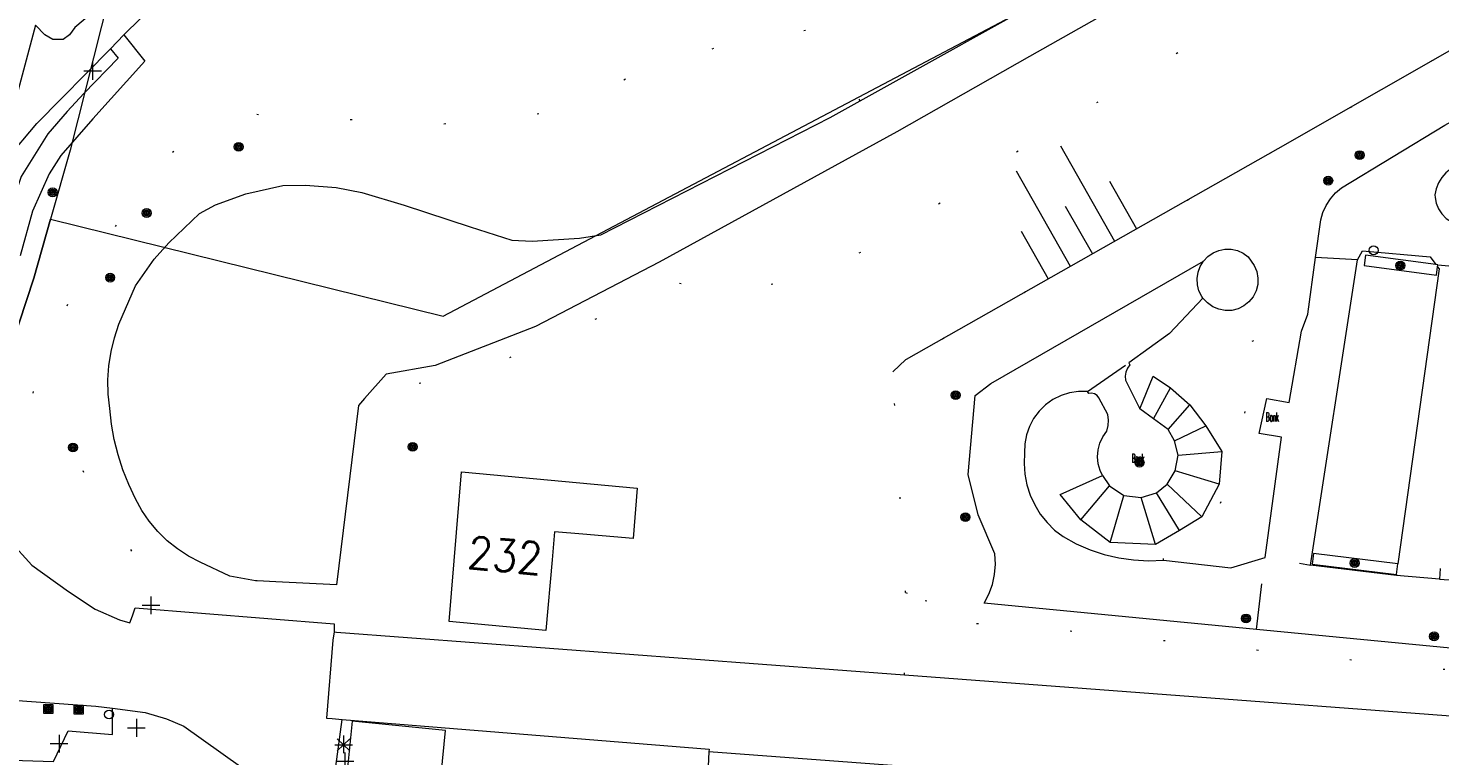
# Model space of a CAD drawing. Header units: metres. Extents: x 3 to 114181, y 112716 to 476231.
# Tile 72 of 90: x 112793 to 112873, y 475599 to 475640. Entities that reach past the tile are written whole.
import ezdxf
from ezdxf.enums import TextEntityAlignment as Align

# ---------------------------------------------------------------- set-up
doc = ezdxf.new("R2010")
doc.units = ezdxf.units.M
doc.header["$MEASUREMENT"] = 0
doc.linetypes.add('DGN Style 1', pattern=[5.201608, 0.008655, -5.192953])
doc.linetypes.add('DGN Style 5', pattern=[6.058445, 2.596476, -3.461969])
for name, color, linetype, lineweight in [('Cultuurscheiding BGT', 3, 'DGN Style 1', 0), ('Functie scheiding WGD BGT', 7, 'DGN Style 5', 0), ('Hek BGT', 7, 'Continuous', 13), ('Kadasterpercelen', 14, 'Continuous', 13), ('Kant algemeen verharding BGT', 7, 'Continuous', 0), ('Kant water BGT', 4, 'Continuous', 0), ('Kruinlijn BGT', 3, 'Continuous', 0), ('Kruinlijn symbool BGT', 3, 'Continuous', 0), ('Onbegroeid terreindeel BGT', 7, 'Continuous', 0), ('Open loods BGT', 9, 'Continuous', 0), ('Pand BGT', 7, 'Continuous', 13), ('Symbool Bank BGT', 2, 'Continuous', 0), ('Symbool Boom BGT', 3, 'Continuous', 0), ('Symbool Lichtmast BGT', 7, 'Continuous', 0), ('Symbool Paal - Steen BGT', 7, 'Continuous', 0), ('Symbool Verkeersbordpaal BGT', 7, 'Continuous', 0), ('Symbool Waterleidingput BGT', 5, 'Continuous', 0), ('Tekst Nummeraanduidingsreeks BGT', 7, 'Continuous', 0), ('Walbescherming BGT', 5, 'Continuous', 13)]:
    doc.layers.add(name, color=color, linetype=linetype, lineweight=lineweight)
doc.styles.add('Style-STANDARD', font='STANDARD.shx')

# ---------------------------------------------------------------- blocks, each defined once
blk = doc.blocks.new('CELS04_57')
at = {"layer": 'Kruinlijn symbool BGT'}
for p, q in [((0.3099, 0.2864), (0, 0.2864)), ((0.6199, 0.1432), (0, 0.1432)), ((0.3099, 0), (0, 0)), ((0.6199, -0.1432), (0, -0.1432)), ((0.3099, -0.2864), (0, -0.2864))]:
    blk.add_line(p, q, dxfattribs=at)
blk = doc.blocks.new('CELQ21')
at = {"layer": 'Symbool Lichtmast BGT'}
for p, q in [((-0.05, 0), (0.05, 0)), ((0.0354, -0.0336), (-0.0354, 0.0336)), ((0.0354, 0.0336), (-0.0354, -0.0336)), ((-0.0001, 0.0526), (0, -0.0474))]:
    blk.add_line(p, q, dxfattribs=at)
blk = doc.blocks.new('CELQ30')
at = {"layer": 'Symbool Verkeersbordpaal BGT'}
for p, q in [((-0.05, 0), (0.05, 0)), ((0, 0.05), (0, -0.05))]:
    blk.add_line(p, q, dxfattribs=at)
blk = doc.blocks.new('CELQ20')
at = {"layer": 'Symbool Paal - Steen BGT', "flags": 128}
for points in [[(-0.025, -0.025), (-0.025, 0.025), (0.025, 0.025), (0.025, -0.025)], [(-0.018, -0.018), (-0.018, 0.018), (0.018, 0.018), (0.018, -0.018)], [(-0.011, -0.011), (-0.011, 0.011), (0.011, 0.011), (0.011, -0.011)], [(-0.0041, -0.0041), (-0.0041, 0.0041), (0.0041, 0.0041), (0.0041, -0.0041)]]:
    blk.add_lwpolyline(points, close=True, dxfattribs=at)
blk = doc.blocks.new('CELQ24_2')
at = {"layer": 'Symbool Waterleidingput BGT'}
blk.add_circle((0, 0), 0.025, dxfattribs=at)
blk = doc.blocks.new('BGT_BK')
at = {"layer": 'Symbool Bank BGT', "style": 'Style-STANDARD', "width": 0.399371}
blk.add_text('Bank', height=0.05, dxfattribs=at).set_placement((0.011, 0), align=Align.MIDDLE_CENTER)
blk = doc.blocks.new('CELA07')
at = {"layer": 'Symbool Boom BGT'}
for radius in [0.025, 0.018, 0.011, 0.00407]:
    blk.add_circle((0, 0), radius, dxfattribs=at)

msp = doc.modelspace()

# ---------------------------------------------------------------- linework, layer by layer
at = {"layer": 'Cultuurscheiding BGT', "flags": 128}
for points in [[(112993.386, 475722.375), (112992.285, 475722.473), (112990.232, 475723.219), (112981.807, 475731.756), (112979.701, 475733.603), (112975.897, 475734.195), (112974.396, 475734.091), (112973.8, 475732.489), (112973.605, 475730.087), (112972.913, 475726.332), (112972.918, 475723.831), (112973.227, 475720.079), (112973.485, 475716.677), (112973.743, 475713.175), (112973.449, 475710.372), (112966.01, 475704.802), (112962.022, 475703.661), (112956.918, 475702.202), (112952.892, 475701.267), (112949.832, 475700.4), (112947.621, 475699.005), (112945.974, 475697.3), (112943.199, 475694.127), (112938.67, 475689.309), (112933.265, 475686.014), (112925.93, 475680.953), (112919.186, 475676.184), (112915.489, 475673.674), (112913.739, 475672.97), (112912.189, 475672.716), (112909.989, 475671.961), (112908.19, 475671.056), (112906.793, 475669.202), (112904.747, 475666.595), (112903.2, 475664.891), (112901.452, 475663.636), (112899.653, 475662.631), (112896.356, 475660.022), (112890.864, 475654.856), (112882.667, 475650.635), (112868.772, 475644.349), (112859.326, 475639.325), (112847.984, 475632.345), (112841.739, 475628.028), (112837.055, 475625.969), (112832.871, 475625.12), (112829.753, 475625.803), (112823.668, 475622.783), (112820.503, 475621.448), (112819.471, 475621.105), (112817.529, 475620.6), (112812.428, 475619.199)], [(112842.977, 475608.245), (112842.249, 475620.716), (112842.989, 475621.398), (112843.02, 475621.427), (112864.017, 475633.318), (112945.552, 475679.901), (112950.545, 475682.7), (112971.292, 475694.514), (112997.376, 475709.509)], [(112840.407, 475636.012), (112839.577, 475637.282), (112837.755, 475640.075), (112830.189, 475638.571), (112822.91, 475635.34), (112816.64, 475634.674), (112805.74, 475635.265), (112801.521, 475633.064), (112796.433, 475626.394), (112793.761, 475619.841), (112792.758, 475614.797)], [(112857.53, 475610.075), (112857.522, 475611.03), (112860.349, 475612.001), (112862.084, 475617.542), (112862.174, 475619.125), (112861.008, 475621.73), (112862.975, 475622.632), (112865.32, 475623.007)], [(112792.758, 475614.797), (112795.557, 475616.371), (112795.996, 475616.618), (112797.276, 475612.989), (112799.475, 475610.351), (112800.599, 475609.471), (112800.372, 475609.043), (112799.486, 475607.375)], [(112842.911, 475603.603), (112842.977, 475608.245)], [(112842.977, 475608.245), (112844.078, 475607.79)], [(112889.218, 475602.274), (112851.029, 475606.187), (112844.001, 475606.708), (112844.078, 475607.79)], [(112844.078, 475607.79), (112847.404, 475607.651)]]:
    msp.add_lwpolyline(points, dxfattribs=at)
at = {"layer": 'Functie scheiding WGD BGT', "flags": 128}
for points in [[(112868.485, 475627.027), (112866.12, 475627.169)], [(112859.763, 475624.868), (112859.695, 475624.968), (112859.538, 475625.285), (112859.448, 475625.628), (112859.429, 475625.981), (112859.482, 475626.332), (112859.605, 475626.664), (112859.793, 475626.964)], [(112873.022, 475626.755), (112875.659, 475626.517)], [(112853.25, 475619.599), (112855.578, 475621.21)], [(112862.783, 475606.164), (112863.269, 475610.224), (112865.829, 475609.791)], [(112873.111, 475608.996), (112870.686, 475609.215)]]:
    msp.add_lwpolyline(points, dxfattribs=at)
at = {"layer": 'Hek BGT', "flags": 128}
msp.add_lwpolyline([(112843.02, 475621.427), (112864.017, 475633.318), (112945.552, 475679.901), (112950.545, 475682.7), (112971.292, 475694.514), (112997.376, 475709.509), (113000, 475711.203)], dxfattribs=at)
at = {"layer": 'Kadasterpercelen', "linetype": 'Continuous', "flags": 128}
msp.add_lwpolyline([(112816.862, 475623.858), (112850.339, 475641.506), (112873.044, 475654.252), (112978.531, 475714.742), (112841.472, 475834.292), (112841.777, 475832.966), (112842.423, 475827.799), (112842.557, 475823.035), (112842.324, 475819.441), (112841.76, 475815.722), (112840.721, 475811.052), (112795.803, 475633.228), (112794.697, 475629.32)], close=True, dxfattribs=at)
for points in [[(112840.721, 475811.052), (112795.803, 475633.228), (112794.697, 475629.32), (112793.755, 475625.994), (112792.093, 475620.949)], [(112792.093, 475620.949), (112793.755, 475625.994), (112794.697, 475629.32), (112816.862, 475623.858), (112850.339, 475641.506), (112873.044, 475654.252), (112978.531, 475714.742), (113016.111, 475735.786), (113024.624, 475728.395), (113015.725, 475682.499), (112998.731, 475609.983), (113023.089, 475586.382), (113012.619, 475580.402), (113010.76, 475579.306), (112979.58, 475561.561), (112967.286, 475564.571), (112966.511, 475565.063), (112965.422, 475565.92), (112964.001, 475566.983), (112962.825, 475571.024), (112962.515, 475570.847), (112955.583, 475578.282), (112806.971, 475593.837), (112776.87, 475596.988)]]:
    msp.add_lwpolyline(points, dxfattribs=at)
at = {"layer": 'Kant algemeen verharding BGT', "flags": 128}
for points in [[(112865.32, 475623.007), (112865.683, 475623.971), (112866.12, 475627.169), (112866.409, 475629.285), (112866.534, 475629.707), (112866.718, 475630.107), (112866.957, 475630.477), (112867.247, 475630.808), (112867.581, 475631.095), (112873.42, 475634.646), (112877.059, 475636.654), (112886.479, 475641.853), (112905.179, 475652.096), (112908.896, 475654.084), (112930.244, 475666.828), (112937.41, 475670.17), (112968.68, 475687.986), (112978.126, 475694.111), (112984.604, 475698.057)], [(112875.712, 475672.183), (112872.428, 475670.923), (112866.913, 475669.338), (112853.162, 475666.101), (112846.864, 475664.478), (112841.772, 475663.058), (112830.421, 475659.169), (112825.852, 475657.492), (112821.757, 475655.639), (112817.111, 475653.229), (112813.002, 475651.034), (112809.09, 475648.514), (112806.462, 475646.638), (112804.112, 475644.683), (112801.681, 475642.548), (112798.847, 475639.742), (112800.031, 475638.25), (112797.086, 475635.003), (112795.29, 475632.921), (112794.629, 475631.89), (112793.681, 475629.781), (112792.981, 475627.266)], [(112797.484, 475641.347), (112796.073, 475640.147), (112795.766, 475639.738), (112795.41, 475639.475), (112794.823, 475639.471), (112794.381, 475639.745), (112793.842, 475640.277), (112792.868, 475636.609), (112791.538, 475631.603), (112792.26, 475632.738), (112793.925, 475634.722), (112798.086, 475638.938), (112798.847, 475639.742)], [(112798.086, 475638.938), (112798.514, 475638.419), (112796.587, 475636.434), (112795.632, 475635.401), (112794.549, 475634.139), (112793.049, 475631.733), (112792.409, 475629.838), (112791.79, 475627.405), (112790.191, 475622.765), (112789.588, 475620.186), (112789.499, 475618.914), (112789.752, 475617.596), (112790.117, 475616.653), (112790.726, 475615.728), (112790.045, 475615.267)], [(112878.807, 475634.066), (112878.677, 475634.082), (112878.029, 475634.166), (112874.057, 475632.361), (112873.752, 475632.178), (112873.48, 475631.948), (112873.249, 475631.677), (112873.065, 475631.373), (112872.931, 475631.043), (112872.852, 475630.696), (112872.864, 475630.549), (112872.929, 475630.24), (112873.063, 475629.915), (112873.256, 475629.621), (112873.502, 475629.37), (112873.791, 475629.17), (112874.113, 475629.03), (112874.456, 475628.953), (112878.166, 475629.034)], [(112847.404, 475607.651), (112847.675, 475608.161), (112847.875, 475608.704), (112847.998, 475609.269), (112848.043, 475609.845), (112848.009, 475610.422), (112847.062, 475612.642), (112846.502, 475614.909), (112846.9, 475619.38), (112847.786, 475620.057), (112859.793, 475626.964), (112860.038, 475627.22), (112860.33, 475627.422), (112860.657, 475627.56), (112861.004, 475627.629), (112861.359, 475627.627), (112861.706, 475627.552), (112862.03, 475627.409), (112862.319, 475627.203), (112862.657, 475626.71), (112862.799, 475626.369), (112862.865, 475626.006), (112862.851, 475625.637), (112862.76, 475625.28), (112862.594, 475624.95), (112862.361, 475624.663), (112862.073, 475624.433), (112861.742, 475624.269), (112861.384, 475624.18), (112861.015, 475624.169), (112860.653, 475624.238), (112860.313, 475624.382), (112860.012, 475624.595), (112859.763, 475624.868), (112857.871, 475622.869), (112855.578, 475621.21), (112855.636, 475621.098), (112855.493, 475620.912), (112855.402, 475620.696), (112855.367, 475620.463), (112855.392, 475620.23), (112856.197, 475618.623)], [(112865.829, 475609.791), (112868.485, 475627.027)], [(112868.485, 475627.027), (112868.76, 475627.545), (112872.589, 475627.199), (112872.913, 475626.769)], [(112873.008, 475626.644), (112873.095, 475626.528), (112870.766, 475609.866)], [(112873.008, 475626.644), (112873.022, 475626.755), (112872.913, 475626.769)], [(112857.53, 475610.075), (112861.33, 475609.643), (112863.269, 475610.224), (112864.195, 475617.018), (112862.929, 475617.224), (112863.37, 475619.208), (112864.625, 475618.984), (112865.32, 475623.007)], [(112854.097, 475614.85), (112853.95, 475615.134), (112853.849, 475615.515), (112853.815, 475615.907), (112853.848, 475616.299), (112853.946, 475616.68), (112854.108, 475617.039), (112854.329, 475617.365), (112854.414, 475617.671), (112854.436, 475617.987), (112854.395, 475618.302), (112853.891, 475619.247), (112853.781, 475619.372), (112853.639, 475619.458), (112853.478, 475619.499), (112853.312, 475619.49), (112853.25, 475619.599), (112852.739, 475619.6), (112852.235, 475619.522), (112851.748, 475619.368), (112851.291, 475619.14), (112850.875, 475618.844), (112850.509, 475618.488), (112850.203, 475618.08), (112849.963, 475617.629), (112849.796, 475617.147), (112849.705, 475616.644), (112849.692, 475616.134), (112849.663, 475615.527), (112849.706, 475614.921), (112849.822, 475614.325), (112850.008, 475613.747), (112850.262, 475613.195), (112850.58, 475612.678), (112850.957, 475612.202), (112851.389, 475611.775), (112851.869, 475611.402), (112852.611, 475610.999), (112853.385, 475610.664), (112854.186, 475610.399), (112855.008, 475610.206), (112855.844, 475610.087), (112856.687, 475610.044), (112857.53, 475610.075)], [(112854.097, 475614.85), (112854.488, 475614.273), (112855.289, 475613.733), (112856.268, 475613.605), (112857.133, 475613.873), (112857.737, 475614.37), (112858.201, 475615.112), (112858.357, 475615.998), (112858.148, 475616.808), (112857.801, 475617.453), (112856.967, 475618.046), (112856.197, 475618.623)], [(112792.608, 475614.713), (112791.256, 475613.835), (112790.94, 475613.63), (112791.315, 475612.944), (112792.387, 475611.175), (112793.651, 475609.798), (112795.714, 475608.312), (112797.221, 475607.311), (112798.594, 475606.701), (112799.182, 475606.542), (112799.324, 475606.932), (112799.486, 475607.375)], [(112870.686, 475609.215), (112865.829, 475609.791)], [(112870.692, 475609.264), (112870.766, 475609.866)], [(112873.152, 475609.607), (112873.111, 475608.996), (112878.256, 475608.651), (112878.297, 475609.262)], [(112870.692, 475609.264), (112870.686, 475609.215)], [(112799.486, 475607.375), (112810.706, 475606.472), (112810.705, 475606.019), (112810.841, 475606.009), (112842.911, 475603.603)], [(112889.322, 475603.515), (112880.582, 475604.444), (112862.783, 475606.164), (112847.404, 475607.651)], [(112810.705, 475606.019), (112810.634, 475605.556), (112810.275, 475601.149), (112810.594, 475601.123), (112811.157, 475601.077), (112831.887, 475599.392), (112831.874, 475599.245)], [(112842.911, 475603.603), (112889.04, 475600.142)], [(112785.147, 475601.659), (112785.522, 475601.757), (112787.264, 475602.078), (112789.072, 475602.237), (112792.593, 475602.163), (112797.257, 475601.835), (112798.2, 475601.721), (112800.047, 475601.479), (112801.239, 475601.112), (112802.22, 475600.694), (112805.429, 475598.414)], [(112785.522, 475600.089), (112785.939, 475600.244), (112788.378, 475600.687), (112789.588, 475598.864), (112794.866, 475598.709), (112795.698, 475600.439), (112798.197, 475600.227), (112798.2, 475601.721)], [(112810.801, 475598.419), (112811.157, 475601.077)], [(112878.933, 475591.948), (112879.295, 475595.712), (112831.874, 475599.245), (112831.819, 475598.431)]]:
    msp.add_lwpolyline(points, dxfattribs=at)
at = {"layer": 'Kant water BGT', "flags": 128}
for points in [[(112840.407, 475636.012), (112852.059, 475642.514), (112895.281, 475667.034), (112895.909, 475667.509), (112896.499, 475668.032), (112897.045, 475668.6), (112897.544, 475669.21), (112897.994, 475669.856), (112898.391, 475670.537), (112898.734, 475671.246), (112902.997, 475680.893), (112904.678, 475684.414), (112905.715, 475685.674)], [(112903.42, 475676.081), (112900.43, 475669.401), (112897.427, 475665.457), (112894.607, 475663.733), (112849.971, 475638.521), (112842.47, 475634.255), (112829.054, 475626.908), (112822.08, 475623.266), (112816.421, 475621.067), (112813.651, 475620.567), (112812.428, 475619.199)], [(112812.428, 475619.199), (112812.081, 475618.811), (112810.836, 475608.683), (112807.418, 475608.848), (112806.361, 475608.899), (112806.268, 475608.904), (112804.829, 475609.177), (112803.156, 475609.957), (112802.492, 475610.299), (112801.866, 475610.705), (112801.283, 475611.171), (112800.749, 475611.693), (112800.27, 475612.266), (112799.851, 475612.884), (112799.495, 475613.54), (112799.113, 475614.344), (112798.785, 475615.172), (112798.513, 475616.02), (112798.297, 475616.884), (112798.14, 475617.76), (112798.04, 475618.645), (112797.955, 475619.445), (112797.939, 475620.249), (112797.992, 475621.052), (112798.115, 475621.847), (112798.306, 475622.629), (112798.564, 475623.391), (112799.498, 475625.557), (112800.543, 475627.067), (112801.376, 475627.994), (112803.11, 475629.641), (112804.013, 475630.137), (112805.726, 475630.764), (112807.814, 475631.224), (112809.087, 475631.241), (112810.834, 475631.117), (112812.268, 475630.833), (112814.658, 475630.116), (112818.394, 475628.895), (112820.734, 475628.137), (112821.891, 475628.093), (112824.567, 475628.25), (112825.769, 475628.44), (112838.717, 475635.069), (112840.407, 475636.012)]]:
    msp.add_lwpolyline(points, dxfattribs=at)
at = {"layer": 'Kruinlijn BGT', "flags": 128}
msp.add_lwpolyline([(112842.249, 475620.716), (112842.988, 475621.398), (112842.989, 475621.398), (112843.02, 475621.427), (112864.017, 475633.318), (112945.552, 475679.901), (112950.545, 475682.7), (112971.292, 475694.514), (112997.376, 475709.509)], dxfattribs=at)
at = {"layer": 'Onbegroeid terreindeel BGT', "flags": 128}
for points in [[(112872.913, 475626.769), (112868.932, 475627.295), (112868.855, 475626.708), (112872.945, 475626.168), (112873.008, 475626.644)], [(112856.197, 475618.623), (112856.949, 475620.466), (112857.937, 475619.795)], [(112856.967, 475618.046), (112857.937, 475619.795)], [(112857.937, 475619.795), (112859.015, 475618.842)], [(112857.801, 475617.453), (112859.015, 475618.842)], [(112859.015, 475618.842), (112859.924, 475617.654)], [(112858.148, 475616.808), (112859.924, 475617.654)], [(112859.924, 475617.654), (112860.832, 475616.217)], [(112858.357, 475615.998), (112860.832, 475616.217)], [(112860.832, 475616.217), (112860.683, 475614.363)], [(112860.683, 475614.363), (112858.201, 475615.112)], [(112852.868, 475612.345), (112851.705, 475613.786), (112854.097, 475614.85)], [(112852.868, 475612.345), (112854.488, 475614.273)], [(112859.697, 475612.519), (112857.737, 475614.37)], [(112860.683, 475614.363), (112859.697, 475612.519)], [(112854.53, 475611.074), (112855.289, 475613.733)], [(112857.09, 475610.954), (112856.268, 475613.605)], [(112858.431, 475611.751), (112857.133, 475613.873)], [(112854.53, 475611.074), (112852.868, 475612.345)], [(112859.697, 475612.519), (112858.431, 475611.751)], [(112857.09, 475610.954), (112854.53, 475611.074)], [(112858.431, 475611.751), (112857.09, 475610.954)], [(112870.766, 475609.866), (112866.004, 475610.455), (112865.93, 475609.853), (112870.692, 475609.264)]]:
    msp.add_lwpolyline(points, dxfattribs=at)
at = {"layer": 'Open loods BGT', "flags": 128}
msp.add_lwpolyline([(112811.459, 475598.351), (112811.442, 475598.184), (112815.775, 475597.753), (112816.686, 475597.662), (112816.719, 475597.659), (112816.733, 475597.807), (112816.748, 475597.957), (112816.997, 475600.455), (112811.721, 475600.98), (112811.459, 475598.351)], dxfattribs=at)
at = {"layer": 'Pand BGT', "flags": 128}
msp.add_lwpolyline([(112827.82, 475614.138), (112827.585, 475611.296), (112824.751, 475611.541), (112823.157, 475611.679), (112823.015, 475610.094), (112822.658, 475606.11), (112817.207, 475606.61), (112817.902, 475615.056), (112827.82, 475614.138)], dxfattribs=at)
at = {"layer": 'Walbescherming BGT', "flags": 128}
msp.add_lwpolyline([(112894.607, 475663.733), (112849.971, 475638.521), (112842.47, 475634.255), (112829.054, 475626.908), (112822.08, 475623.266), (112816.421, 475621.067), (112813.651, 475620.567), (112812.428, 475619.199), (112812.081, 475618.811), (112810.836, 475608.683), (112807.418, 475608.848), (112806.361, 475608.899), (112806.268, 475608.904), (112804.829, 475609.177), (112803.156, 475609.957), (112802.492, 475610.299), (112801.866, 475610.705), (112801.283, 475611.171), (112800.749, 475611.693), (112800.27, 475612.266), (112799.851, 475612.884), (112799.495, 475613.54), (112799.113, 475614.344), (112798.785, 475615.172), (112798.513, 475616.02), (112798.297, 475616.884), (112798.14, 475617.76), (112798.04, 475618.645), (112797.955, 475619.445), (112797.939, 475620.249), (112797.992, 475621.052), (112798.115, 475621.847), (112798.306, 475622.629), (112798.564, 475623.391), (112799.498, 475625.557), (112800.543, 475627.067), (112801.376, 475627.994), (112803.11, 475629.641), (112804.013, 475630.137), (112805.726, 475630.764), (112807.814, 475631.224), (112809.087, 475631.241), (112810.834, 475631.117), (112812.268, 475630.833), (112814.658, 475630.116), (112818.394, 475628.895), (112820.734, 475628.137), (112821.891, 475628.093), (112824.567, 475628.25), (112825.769, 475628.44), (112838.717, 475635.069), (112840.407, 475636.012), (112852.059, 475642.514)], dxfattribs=at)

# ---------------------------------------------------------------- block references
at = {"layer": 'Kruinlijn symbool BGT', "xscale": 10, "yscale": 10, "zscale": 10, "rotation": 119.5237018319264}
msp.add_blockref('CELS04_57', (112853.519, 475627.373), dxfattribs=at)
at = {"layer": 'Symbool Bank BGT', "xscale": 10, "yscale": 10, "zscale": 10}
for p in [(112863.57, 475618.16), (112855.99, 475615.83)]:
    msp.add_blockref('BGT_BK', p, dxfattribs=at)
at = {"layer": 'Symbool Boom BGT', "xscale": 10, "yscale": 10, "zscale": 10}
for p in [(112805.32, 475633.414), (112868.609, 475632.946), (112866.835, 475631.503), (112794.818, 475630.841), (112800.128, 475629.675), (112798.067, 475626.027), (112870.902, 475626.709), (112845.8, 475619.39), (112795.966, 475616.434), (112815.142, 475616.473), (112856.177, 475615.576), (112846.35, 475612.503), (112868.328, 475609.912), (112862.192, 475606.783), (112872.81, 475605.769)]:
    msp.add_blockref('CELA07', p, dxfattribs=at)
at = {"layer": 'Symbool Lichtmast BGT', "xscale": 10, "yscale": 10, "zscale": 10}
msp.add_blockref('CELQ21', (112811.242, 475599.641), dxfattribs=at)
at = {"layer": 'Symbool Paal - Steen BGT', "xscale": 10, "yscale": 10, "zscale": 10}
for p in [(112794.578, 475601.664), (112796.291, 475601.63)]:
    msp.add_blockref('CELQ20', p, dxfattribs=at)
at = {"layer": 'Symbool Verkeersbordpaal BGT', "xscale": 10, "yscale": 10, "zscale": 10}
for p in [(112797.073, 475637.704), (112800.37, 475607.524), (112799.55, 475600.605), (112795.181, 475599.711), (112811.322, 475598.715)]:
    msp.add_blockref('CELQ30', p, dxfattribs=at)
at = {"layer": 'Symbool Waterleidingput BGT', "xscale": 10, "yscale": 10, "zscale": 10}
for p in [(112869.396, 475627.568), (112798.001, 475601.356)]:
    msp.add_blockref('CELQ24_2', p, dxfattribs=at)

# ---------------------------------------------------------------- texts
at = {"layer": 'Tekst Nummeraanduidingsreeks BGT', "linetype": 'Continuous', "lineweight": 0, "style": 'Style-STANDARD'}
msp.add_text('232', height=1.8, rotation=354.8, dxfattribs=at).set_placement((112820.364, 475610.337), align=Align.MIDDLE_CENTER)

doc.saveas('drawing.dxf')
